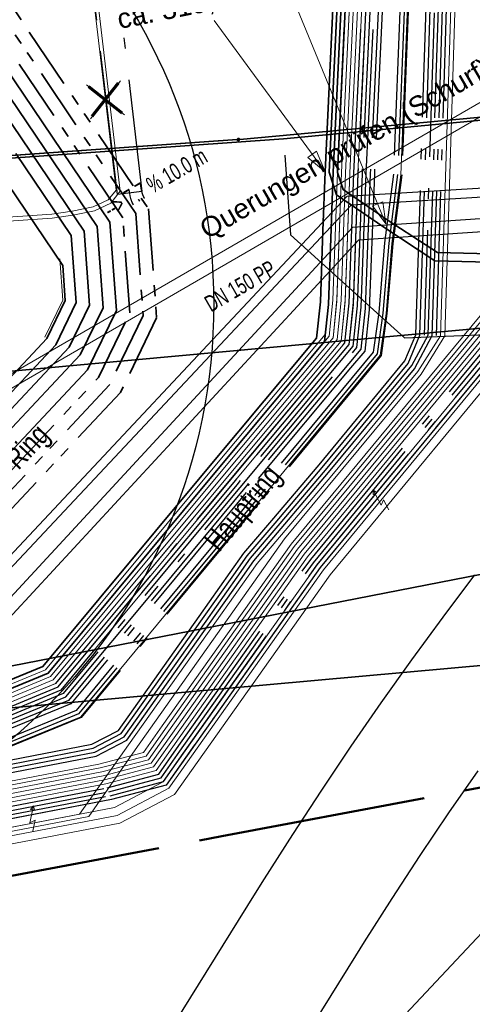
# Model space of a CAD drawing. Extents: x 3503752 to 3504470, y 5375172 to 5375556.
# Tile 54 of 77: x 3504302.3 to 3504307.8, y 5375397.44 to 5375409.38. Entities that reach past the tile are written whole.
import ezdxf

# ---------------------------------------------------------------- set-up
doc = ezdxf.new("R2010")
doc.units = 0
doc.header["$MEASUREMENT"] = 0
for name, pattern in [('2', [3.4, 1.2, -0.5, 1.2, -0.5]), ('202', [2.64, 1.75, -0.38, 0.13, -0.38]), ('237', [1.5, 0.75, -0.18, 0.13, -0.13, 0.13, -0.18]), ('33', [12, 4, -8]), ('4', [6, 2.5, -0.5, 2.5, -0.5])]:
    doc.linetypes.add(name, pattern=pattern)
for name, color, linetype in [('$_LISY_$_TMP', 7, 'Continuous'), ('1WB_LICHT_KSR', 7, 'Continuous'), ('4WB_BELEUCHTUNG', 7, 'Continuous'), ('4WB_BESTAND_1_BA', 7, 'Continuous'), ('4WB_G_LEITUNG', 7, 'Continuous'), ('4WB_ST_NS', 7, 'Continuous'), ('4WB_WV_LEITUNG', 7, 'Continuous'), ('_4WP_ALLGEMEIN', 7, 'Continuous'), ('_4WP_DB_KAB_ABBR', 7, 'Continuous'), ('_4WP_KANALISATIO', 7, 'Continuous'), ('_4WP_KANCAD', 7, 'Continuous'), ('_4WP_KANCAD-T', 7, 'Continuous'), ('_4WP_LICHT_STILL', 7, 'Continuous'), ('_4WP_NEUEGRENZE', 7, 'Continuous'), ('_4WP_STADT_DATEN', 7, 'Continuous'), ('_4WP_STADT_FTT3', 7, 'Continuous'), ('_4WP_STADT_KLEIN', 7, 'Continuous'), ('_4WP_STADT_LSA', 7, 'Continuous'), ('_4WP_STADT_RESER', 7, 'Continuous'), ('_4WP_STADT_STROM', 7, 'Continuous'), ('_PLANUNGSTRBAHN', 7, 'Continuous'), ('BHM_BAUM_BESTA', 7, 'Continuous'), ('K_FLURSTUECKE', 7, 'Continuous'), ('K_GRENZEN-UNABGE', 7, 'Continuous'), ('PUNKTHOEHENATTDEF', 7, 'Continuous'), ('PUNKTNUMMERNATTDEF', 7, 'Continuous'), ('PUNKTSPEZIFIKATION', 7, 'Continuous'), ('V_FAHRBAHNRAND', 7, 'Continuous'), ('V_WEGRAND', 7, 'Continuous')]:
    doc.layers.add(name, color=color, linetype=linetype)
doc.styles.add('113', font='TXT', dxfattribs={"width": 0.7, "height": 0.2})
doc.styles.add('136', font='ARIAL.TTF', dxfattribs={"height": 0.24})
doc.styles.add('351', font='TXT', dxfattribs={"width": 0.8, "height": 0.26})

# ---------------------------------------------------------------- blocks, each defined once
blk = doc.blocks.new('BAUM_BESTAND')
at = {"color": 250, "linetype": 'Continuous', "lineweight": 25}
blk.add_circle((0, 0), 3, dxfattribs=at)
blk = doc.blocks.new('PUNKT')
blk.add_point((0, 0))
at = {"layer": 'PUNKTHOEHENATTDEF', "linetype": 'Continuous', "flags": 1}
blk.add_attdef('PUNKTHOEHE', (1, -0.5), '', height=0.8, dxfattribs=at)
at = {"layer": 'PUNKTNUMMERNATTDEF', "linetype": 'Continuous', "flags": 1}
blk.add_attdef('PUNKTNUMMER', (1, 0.5), '', height=0.8, dxfattribs=at)
at = {"layer": 'PUNKTSPEZIFIKATION', "linetype": 'Continuous', "flags": 1}
blk.add_attdef('PUNKTSPEZIFIKATION', (1, -1.5), '', height=0.8, dxfattribs=at)
blk = doc.blocks.new('ALG_00093')
at = {"color": 1, "linetype": 'Continuous', "lineweight": 13}
blk.add_lwpolyline([(0, 0), (0.3773, 0.09625), (0.3773, -0.09625), (0, 0)], dxfattribs=at)
blk = doc.blocks.new('951')
at = {"color": 3, "linetype": 'Continuous', "lineweight": 18}
for p, q in [((5.053472, 0.9793), (4.792795, 0.344076)), ((5.13368, 0.444375), (4.732639, -0.518491)), ((4.792795, 0.344076), (5.13368, 0.444375)), ((4.732639, -0.518491), (4.715929, -0.2527)), ((4.715929, -0.2527), (4.943186, -0.339625)), ((4.943186, -0.339625), (4.732639, -0.518491))]:
    blk.add_line(p, q, dxfattribs=at)
blk = doc.blocks.new('1016')
at = {"color": 7, "linetype": 'Continuous', "lineweight": 13}
for p, q in [((0.703072, 0.277444), (1.257444, -0.276928)), ((1.257444, 0.277444), (0.703072, -0.276928))]:
    blk.add_line(p, q, dxfattribs=at)
at = {"color": 2, "linetype": 'Continuous', "lineweight": 25}
for p, q in [((1.212401, 0.25319), (0.727326, -0.231885)), ((0.727326, 0.232401), (1.212401, -0.252674)), ((0.748114, 0.25319), (1.23319, -0.231885)), ((1.23319, 0.232401), (0.748114, -0.252674))]:
    blk.add_line(p, q, dxfattribs=at)
blk = doc.blocks.new('10-UNVERMARKT')
at = {"color": 255, "linetype": '33', "lineweight": 13}
blk.add_circle((0, 0), 0.0789, dxfattribs=at)
at = {"color": 252, "linetype": 'Continuous', "lineweight": 25}
blk.add_circle((0, 0), 0.0325, dxfattribs=at)

msp = doc.modelspace()

# ---------------------------------------------------------------- linework, layer by layer
at = {"layer": '1WB_LICHT_KSR', "color": 190, "linetype": 'Continuous', "lineweight": 35}
for points in [[(3504307.095, 5375422.126), (3504306.432, 5375413.553), (3504306.341, 5375412.353), (3504306.112, 5375407.533), (3504306.054, 5375405.928), (3504306.006, 5375405.477), (3504304.714, 5375403.933), (3504302.648, 5375401.453), (3504301.991, 5375401.181), (3504296.729, 5375400.26), (3504295.859, 5375400.176), (3504292.051, 5375399.697), (3504289.925, 5375399.287), (3504279.75, 5375397.277)], [(3504306.997, 5375422.152), (3504306.332, 5375413.561), (3504306.241, 5375412.357), (3504306.012, 5375407.537), (3504305.986, 5375406.825), (3504305.955, 5375405.96), (3504305.91, 5375405.518), (3504304.637, 5375403.997), (3504302.587, 5375401.536), (3504301.963, 5375401.278), (3504296.712, 5375400.359), (3504295.865, 5375400.127), (3504292.059, 5375399.648), (3504289.935, 5375399.238), (3504279.759, 5375397.228)], [(3504328.431, 5375408.242), (3504326.408, 5375408.302), (3504325.057, 5375408.082), (3504324.358, 5375408.012), (3504321.804, 5375407.317), (3504319.16, 5375407.117), (3504314.74, 5375406.777), (3504313.126, 5375406.727), (3504308.945, 5375406.607), (3504308.169, 5375406.437), (3504307.346, 5375406.458), (3504306.725, 5375406.865), (3504306.15, 5375407.259), (3504306.062, 5375407.535), (3504306.291, 5375412.355), (3504306.382, 5375413.557), (3504307.046, 5375422.141)], [(3504328.43, 5375408.192), (3504326.411, 5375408.252), (3504325.064, 5375408.032), (3504324.363, 5375407.962), (3504321.808, 5375407.267), (3504319.164, 5375407.067), (3504314.743, 5375406.727), (3504313.128, 5375406.677), (3504312.407, 5375406.656), (3504308.946, 5375406.557), (3504308.172, 5375406.537), (3504307.377, 5375406.557), (3504306.78, 5375406.949), (3504306.234, 5375407.323), (3504306.162, 5375407.531), (3504306.391, 5375412.351), (3504306.482, 5375413.549), (3504307.144, 5375422.113)]]:
    msp.add_lwpolyline(points, dxfattribs=at)
at = {"layer": '4WB_BELEUCHTUNG', "color": 190, "linetype": 'Continuous', "lineweight": 35}
msp.add_lwpolyline([(3504328.43, 5375408.192), (3504326.411, 5375408.252), (3504325.064, 5375408.032), (3504324.363, 5375407.962), (3504321.808, 5375407.267), (3504319.164, 5375407.067), (3504314.743, 5375406.727), (3504313.128, 5375406.677), (3504312.407, 5375406.656), (3504308.946, 5375406.557), (3504308.172, 5375406.537), (3504307.377, 5375406.557), (3504306.78, 5375406.949), (3504306.234, 5375407.323), (3504306.162, 5375407.531), (3504306.391, 5375412.351), (3504306.482, 5375413.549), (3504307.144, 5375422.113)], dxfattribs=at)
at = {"layer": '4WB_BESTAND_1_BA', "color": 116, "linetype": 'Continuous', "lineweight": 13}
for points in [[(3504279.771, 5375397.179), (3504289.947, 5375399.189), (3504296.233, 5375400.224), (3504301.977, 5375401.23), (3504302.618, 5375401.495), (3504304.675, 5375403.965), (3504306.014, 5375405.565), (3504306.057, 5375405.998), (3504306.112, 5375407.533), (3504306.341, 5375412.355), (3504306.432, 5375413.553), (3504307.094, 5375422.122), (3504307.865, 5375424.127), (3504308.361, 5375426.164), (3504308.794, 5375427.447), (3504309.085, 5375428.303), (3504309.103, 5375428.692), (3504307.78, 5375434.167), (3504307.629, 5375435.083), (3504307.902, 5375436.178), (3504308.477, 5375437.748), (3504308.353, 5375439.038), (3504308.206, 5375439.81), (3504308.402, 5375439.848)], [(3504279.781, 5375397.13), (3504289.957, 5375399.14), (3504296.242, 5375400.175), (3504301.991, 5375401.182), (3504302.649, 5375401.454), (3504304.713, 5375403.933), (3504306.062, 5375405.545), (3504306.106, 5375405.982), (3504306.162, 5375407.531), (3504306.391, 5375412.353), (3504306.482, 5375413.549), (3504307.143, 5375422.109), (3504307.913, 5375424.112), (3504308.409, 5375426.151), (3504308.841, 5375427.431), (3504309.135, 5375428.294), (3504309.154, 5375428.7), (3504307.829, 5375434.179), (3504307.68, 5375435.081), (3504307.951, 5375436.166), (3504308.528, 5375437.743), (3504308.403, 5375439.045), (3504308.255, 5375439.819), (3504308.451, 5375439.857)], [(3504308.402, 5375439.848), (3504308.551, 5375439.066), (3504308.681, 5375437.722), (3504308.094, 5375436.12), (3504307.833, 5375435.075), (3504307.976, 5375434.207), (3504309.305, 5375428.712), (3504309.283, 5375428.265), (3504308.984, 5375427.383), (3504308.553, 5375426.108), (3504308.057, 5375424.067), (3504307.292, 5375422.078), (3504306.632, 5375413.537), (3504306.541, 5375412.343), (3504306.312, 5375407.525), (3504306.257, 5375405.984), (3504306.206, 5375405.483), (3504304.829, 5375403.837), (3504302.74, 5375401.329), (3504302.033, 5375401.036), (3504296.267, 5375400.026), (3504289.983, 5375398.993), (3504279.809, 5375396.983)], [(3504308.451, 5375439.857), (3504308.601, 5375439.073), (3504308.732, 5375437.717), (3504308.143, 5375436.108), (3504307.884, 5375435.073), (3504308.025, 5375434.219), (3504309.356, 5375428.72), (3504309.333, 5375428.256), (3504309.031, 5375427.367), (3504308.601, 5375426.095), (3504308.105, 5375424.052), (3504307.341, 5375422.065), (3504306.682, 5375413.533), (3504306.591, 5375412.341), (3504306.362, 5375407.523), (3504306.306, 5375405.968), (3504306.254, 5375405.463), (3504304.867, 5375403.805), (3504302.771, 5375401.288), (3504302.047, 5375400.988), (3504296.276, 5375399.977), (3504289.993, 5375398.944), (3504279.819, 5375396.934)], [(3504279.791, 5375397.081), (3504289.967, 5375399.091), (3504296.251, 5375400.126), (3504302.005, 5375401.134), (3504302.68, 5375401.413), (3504304.751, 5375403.901), (3504306.11, 5375405.525), (3504306.155, 5375405.966), (3504306.212, 5375407.529), (3504306.441, 5375412.351), (3504306.532, 5375413.545), (3504307.192, 5375422.096)], [(3504307.39, 5375422.052), (3504306.732, 5375413.529), (3504306.641, 5375412.339), (3504306.412, 5375407.521), (3504306.355, 5375405.952), (3504306.302, 5375405.443), (3504304.905, 5375403.773), (3504302.802, 5375401.247), (3504302.061, 5375400.94), (3504296.285, 5375399.928), (3504290.003, 5375398.895), (3504279.829, 5375396.885)], [(3504279.225, 5375395.607), (3504290.092, 5375397.327), (3504291.898, 5375397.587), (3504296.467, 5375398.485), (3504303.454, 5375399.822), (3504304.048, 5375400.134), (3504305.915, 5375402.768), (3504308.439, 5375405.819), (3504308.848, 5375406.002), (3504309.315, 5375406.127), (3504313.27, 5375406.307), (3504314.715, 5375406.317), (3504319.253, 5375406.487), (3504321.889, 5375406.607), (3504324.897, 5375406.876), (3504326.489, 5375407.105), (3504329.48, 5375407.789)], [(3504329.514, 5375407.591), (3504326.525, 5375406.909), (3504324.921, 5375406.678), (3504321.903, 5375406.407), (3504319.261, 5375406.287), (3504314.719, 5375406.117), (3504313.276, 5375406.107), (3504309.345, 5375405.929), (3504308.916, 5375405.812), (3504308.563, 5375405.655), (3504306.073, 5375402.646), (3504304.184, 5375399.98), (3504303.52, 5375399.632), (3504296.505, 5375398.289), (3504291.932, 5375397.389), (3504290.122, 5375397.129), (3504279.257, 5375395.409)]]:
    msp.add_lwpolyline(points, dxfattribs=at)
at = {"layer": '4WB_BESTAND_1_BA', "color": 251, "linetype": 'Continuous', "lineweight": 13}
for points in [[(3504308.304, 5375439.829), (3504308.452, 5375439.052), (3504308.579, 5375437.735), (3504307.998, 5375436.149), (3504307.731, 5375435.079), (3504307.878, 5375434.187), (3504309.204, 5375428.702), (3504309.184, 5375428.284), (3504308.889, 5375427.415), (3504308.457, 5375426.136), (3504307.961, 5375424.097), (3504307.193, 5375422.1), (3504306.532, 5375413.545), (3504306.441, 5375412.349), (3504306.212, 5375407.529), (3504306.157, 5375405.991), (3504306.11, 5375405.524), (3504304.752, 5375403.901), (3504302.679, 5375401.412), (3504302.005, 5375401.133), (3504296.25, 5375400.125), (3504289.965, 5375399.091), (3504279.79, 5375397.081)], [(3504308.353, 5375439.838), (3504308.502, 5375439.059), (3504308.63, 5375437.73), (3504308.047, 5375436.137), (3504307.782, 5375435.077), (3504307.927, 5375434.199), (3504309.255, 5375428.71), (3504309.234, 5375428.275), (3504308.936, 5375427.399), (3504308.505, 5375426.123), (3504308.009, 5375424.082), (3504307.242, 5375422.087), (3504306.582, 5375413.541), (3504306.491, 5375412.347), (3504306.262, 5375407.527), (3504306.206, 5375405.975), (3504306.158, 5375405.504), (3504304.79, 5375403.869), (3504302.71, 5375401.371), (3504302.019, 5375401.085), (3504296.259, 5375400.076), (3504289.975, 5375399.042), (3504279.8, 5375397.032)], [(3504279.81, 5375396.983), (3504289.985, 5375398.993), (3504296.268, 5375400.027), (3504302.033, 5375401.037), (3504302.741, 5375401.33), (3504304.828, 5375403.837), (3504306.206, 5375405.484), (3504306.255, 5375405.959), (3504306.312, 5375407.525), (3504306.541, 5375412.345), (3504306.632, 5375413.537), (3504307.291, 5375422.074), (3504308.057, 5375424.067), (3504308.553, 5375426.11), (3504308.983, 5375427.383), (3504309.284, 5375428.266), (3504309.305, 5375428.717), (3504307.976, 5375434.211), (3504307.833, 5375435.075), (3504308.096, 5375436.125), (3504308.528, 5375437.74), (3504308.402, 5375439.045), (3504308.255, 5375439.82)], [(3504329.497, 5375407.69), (3504326.507, 5375407.007), (3504324.909, 5375406.777), (3504321.896, 5375406.507), (3504319.257, 5375406.387), (3504314.717, 5375406.217), (3504313.273, 5375406.207), (3504309.33, 5375406.028), (3504308.882, 5375405.907), (3504308.501, 5375405.737), (3504305.994, 5375402.707), (3504304.116, 5375400.057), (3504303.487, 5375399.727), (3504296.486, 5375398.387), (3504291.915, 5375397.488), (3504290.107, 5375397.228), (3504279.241, 5375395.508)]]:
    msp.add_lwpolyline(points, dxfattribs=at)
at = {"layer": '4WB_BESTAND_1_BA', "color": 250, "linetype": '202', "lineweight": 25}
for points in [[(3504310.448, 5375429.714), (3504310.347, 5375428.856), (3504310.082, 5375428.11), (3504309.819, 5375427.373), (3504309.228, 5375425.931), (3504308.729, 5375423.857), (3504308.02, 5375421.988), (3504307.653, 5375417.019), (3504307.419, 5375412.107), (3504307.215, 5375405.557)], [(3504307.365, 5375405.551), (3504307.569, 5375412.101), (3504307.803, 5375417.007), (3504308.167, 5375421.949), (3504308.873, 5375423.812), (3504309.375, 5375425.895), (3504309.969, 5375427.346), (3504310.223, 5375428.059), (3504310.488, 5375428.806), (3504310.547, 5375429.699)], [(3504311.485, 5375427.638), (3504310.832, 5375427.559), (3504310.594, 5375427.481), (3504309.932, 5375426.867), (3504309.033, 5375425.98), (3504308.537, 5375423.917), (3504307.782, 5375421.947), (3504307.125, 5375412.121), (3504306.944, 5375407.502), (3504306.835, 5375406.667), (3504306.764, 5375405.817), (3504306.692, 5375405.307), (3504305.208, 5375403.517), (3504303.051, 5375400.917), (3504302.173, 5375400.557), (3504296.358, 5375399.537), (3504290.191, 5375398.469), (3504290.009, 5375398.443), (3504279.483, 5375396.257)], [(3504307.389, 5375422.048), (3504306.732, 5375413.529), (3504306.641, 5375412.341), (3504306.412, 5375407.521), (3504306.353, 5375405.927), (3504306.302, 5375405.444), (3504304.904, 5375403.773), (3504302.803, 5375401.247), (3504302.061, 5375400.941), (3504296.286, 5375399.929), (3504290.005, 5375398.895), (3504279.83, 5375396.885)], [(3504307.438, 5375422.035), (3504306.782, 5375413.525), (3504306.691, 5375412.339), (3504306.462, 5375407.519), (3504306.402, 5375405.911), (3504306.35, 5375405.424), (3504304.942, 5375403.741), (3504302.834, 5375401.206), (3504302.075, 5375400.893), (3504296.295, 5375399.88), (3504290.015, 5375398.846), (3504279.84, 5375396.836)], [(3504307.536, 5375422.009), (3504306.882, 5375413.517), (3504306.791, 5375412.335), (3504306.562, 5375407.515), (3504306.5, 5375405.879), (3504306.446, 5375405.384), (3504305.018, 5375403.677), (3504302.896, 5375401.124), (3504302.103, 5375400.797), (3504296.313, 5375399.782), (3504290.035, 5375398.748), (3504279.86, 5375396.738)], [(3504289.777, 5375404.577), (3504289.969, 5375401.91), (3504290.091, 5375401.244), (3504290.135, 5375400.486), (3504290.489, 5375399.557), (3504291.167, 5375398.986), (3504296.304, 5375399.831), (3504302.089, 5375400.845), (3504302.865, 5375401.165), (3504304.98, 5375403.709), (3504306.398, 5375405.404), (3504306.451, 5375405.895), (3504306.512, 5375407.517), (3504306.741, 5375412.337), (3504306.832, 5375413.521), (3504307.487, 5375422.022)], [(3504289.877, 5375404.585), (3504290.069, 5375401.918), (3504290.191, 5375401.25), (3504290.234, 5375400.507), (3504290.573, 5375399.617), (3504291.146, 5375399.134), (3504291.343, 5375399.166), (3504296.277, 5375399.978), (3504302.047, 5375400.989), (3504302.772, 5375401.288), (3504304.866, 5375403.805), (3504306.254, 5375405.464), (3504306.304, 5375405.943), (3504306.362, 5375407.523), (3504306.591, 5375412.343), (3504306.682, 5375413.533), (3504307.34, 5375422.061)], [(3504328.43, 5375408.192), (3504326.411, 5375408.252), (3504325.064, 5375408.032), (3504324.363, 5375407.962), (3504321.808, 5375407.267), (3504319.164, 5375407.067), (3504314.743, 5375406.727), (3504313.128, 5375406.677), (3504312.407, 5375406.656), (3504308.946, 5375406.557), (3504308.172, 5375406.537), (3504307.377, 5375406.557), (3504306.78, 5375406.949), (3504306.234, 5375407.323), (3504306.162, 5375407.531), (3504306.391, 5375412.351), (3504306.482, 5375413.549), (3504307.144, 5375422.113)], [(3504307.684, 5375421.971), (3504307.025, 5375412.125), (3504306.844, 5375407.51), (3504306.735, 5375406.677), (3504306.664, 5375405.829), (3504306.596, 5375405.349), (3504305.132, 5375403.581), (3504302.989, 5375401.001), (3504302.145, 5375400.653), (3504296.34, 5375399.635), (3504290.175, 5375398.567), (3504289.991, 5375398.541), (3504279.465, 5375396.355)], [(3504307.733, 5375421.959), (3504307.075, 5375412.122), (3504306.894, 5375407.506), (3504306.785, 5375406.672), (3504306.714, 5375405.823), (3504306.644, 5375405.328), (3504305.17, 5375403.549), (3504303.02, 5375400.96), (3504302.159, 5375400.605), (3504296.349, 5375399.586), (3504290.183, 5375398.518), (3504290, 5375398.492), (3504279.474, 5375396.306)], [(3504307.585, 5375421.996), (3504306.841, 5375412.333), (3504306.612, 5375407.513), (3504306.549, 5375405.863), (3504306.494, 5375405.363), (3504306.323, 5375405.159), (3504305.056, 5375403.645), (3504302.927, 5375401.083), (3504302.117, 5375400.749), (3504296.322, 5375399.733), (3504290.045, 5375398.699), (3504279.87, 5375396.689)], [(3504290.431, 5375404.676), (3504291.1, 5375400.213), (3504291.183, 5375399.886), (3504291.409, 5375398.995), (3504291.715, 5375398.639), (3504292.645, 5375398.662), (3504296.026, 5375399.126), (3504296.342, 5375399.171), (3504303.215, 5375400.495), (3504303.572, 5375400.681), (3504304.567, 5375402.084), (3504304.944, 5375402.617), (3504305.107, 5375402.848), (3504305.443, 5375403.241), (3504306.016, 5375403.919), (3504307.067, 5375405.189), (3504307.265, 5375405.555), (3504307.469, 5375412.105), (3504307.703, 5375417.015)], [(3504290.48, 5375404.683), (3504291.149, 5375400.22), (3504291.231, 5375399.898), (3504291.457, 5375399.007), (3504291.823, 5375398.591), (3504292.652, 5375398.612), (3504296.033, 5375399.076), (3504296.351, 5375399.122), (3504303.232, 5375400.447), (3504303.606, 5375400.642), (3504304.608, 5375402.055), (3504304.985, 5375402.588), (3504305.147, 5375402.817), (3504305.481, 5375403.209), (3504306.055, 5375403.887), (3504307.1, 5375405.148), (3504307.315, 5375405.553), (3504307.519, 5375412.103), (3504307.753, 5375417.011)], [(3504290.529, 5375404.69), (3504291.198, 5375400.227), (3504291.279, 5375399.91), (3504291.505, 5375399.019), (3504291.758, 5375398.74), (3504292.631, 5375398.762), (3504296.324, 5375399.269), (3504303.181, 5375400.591), (3504303.504, 5375400.759), (3504304.485, 5375402.142), (3504304.862, 5375402.675), (3504305.027, 5375402.91), (3504305.367, 5375403.306), (3504305.939, 5375403.983), (3504306.983, 5375405.244), (3504307.115, 5375405.561), (3504307.319, 5375412.111), (3504307.553, 5375417.027)], [(3504290.578, 5375404.697), (3504291.247, 5375400.234), (3504291.327, 5375399.922), (3504291.553, 5375399.031), (3504291.866, 5375398.692), (3504292.638, 5375398.712), (3504296.019, 5375399.176), (3504296.333, 5375399.22), (3504303.198, 5375400.543), (3504303.538, 5375400.72), (3504304.526, 5375402.113), (3504304.903, 5375402.646), (3504305.067, 5375402.879), (3504305.405, 5375403.273), (3504305.977, 5375403.951), (3504307.022, 5375405.212), (3504307.165, 5375405.554), (3504307.369, 5375412.109), (3504307.603, 5375417.023)], [(3504290.333, 5375404.662), (3504291.002, 5375400.199), (3504291.311, 5375398.977), (3504291.361, 5375398.585), (3504291.656, 5375398.069), (3504291.729, 5375397.99), (3504291.838, 5375397.869), (3504292.073, 5375397.913), (3504296.423, 5375398.73), (3504303.368, 5375400.063), (3504303.992, 5375400.228), (3504304.209, 5375400.536), (3504305.838, 5375402.835), (3504308.377, 5375405.901), (3504308.834, 5375406.107), (3504313.271, 5375406.307), (3504314.715, 5375406.317), (3504319.253, 5375406.487), (3504321.89, 5375406.607), (3504324.897, 5375406.877), (3504326.489, 5375407.105), (3504329.481, 5375407.788)], [(3504290.382, 5375404.669), (3504291.051, 5375400.206), (3504291.361, 5375398.983), (3504291.409, 5375398.601), (3504291.699, 5375398.094), (3504291.935, 5375397.837), (3504292.082, 5375397.864), (3504295.961, 5375398.593), (3504296.432, 5375398.681), (3504303.385, 5375400.015), (3504304.022, 5375400.184), (3504304.25, 5375400.507), (3504305.871, 5375402.794), (3504308.408, 5375405.86), (3504308.846, 5375406.057), (3504313.272, 5375406.257), (3504314.716, 5375406.267), (3504319.255, 5375406.437), (3504321.893, 5375406.557), (3504324.903, 5375406.827), (3504326.498, 5375407.056), (3504329.489, 5375407.739)], [(3504290.235, 5375404.648), (3504290.904, 5375400.185), (3504291.211, 5375398.965), (3504291.265, 5375398.553), (3504291.57, 5375398.019), (3504291.802, 5375397.76), (3504292.091, 5375397.815), (3504295.97, 5375398.544), (3504296.441, 5375398.632), (3504303.402, 5375399.967), (3504304.052, 5375400.14), (3504304.291, 5375400.478), (3504305.912, 5375402.765), (3504308.439, 5375405.819), (3504308.861, 5375406.008), (3504309.335, 5375405.978), (3504313.274, 5375406.157), (3504314.718, 5375406.167), (3504319.259, 5375406.337), (3504321.899, 5375406.457), (3504324.915, 5375406.727), (3504326.516, 5375406.958), (3504329.505, 5375407.641)], [(3504329.513, 5375407.592), (3504326.525, 5375406.909), (3504324.921, 5375406.677), (3504321.902, 5375406.407), (3504319.261, 5375406.287), (3504314.719, 5375406.117), (3504313.275, 5375406.107), (3504309.335, 5375405.928), (3504308.87, 5375405.957), (3504308.47, 5375405.778), (3504305.953, 5375402.736), (3504304.082, 5375400.096), (3504303.419, 5375399.919), (3504296.45, 5375398.583), (3504295.979, 5375398.495), (3504292.1, 5375397.766), (3504291.898, 5375397.728), (3504291.613, 5375398.044), (3504291.313, 5375398.569), (3504291.261, 5375398.971), (3504290.953, 5375400.192), (3504290.284, 5375404.655)]]:
    msp.add_lwpolyline(points, dxfattribs=at)
at = {"layer": '4WB_BESTAND_1_BA', "color": 7, "linetype": 'Continuous', "lineweight": 13}
for points in [[(3504314.339, 5375427.652), (3504314.321, 5375427.654), (3504313.664, 5375427.738), (3504311.941, 5375427.958), (3504311.404, 5375427.919), (3504311.061, 5375427.756), (3504310.589, 5375427.22), (3504310.134, 5375426.666), (3504308.967, 5375423.777), (3504308.216, 5375421.936), (3504307.853, 5375417.003), (3504307.619, 5375412.099), (3504307.415, 5375405.549), (3504307.139, 5375405.116), (3504306.094, 5375403.854), (3504305.187, 5375402.786), (3504303.626, 5375400.583), (3504303.031, 5375399.742), (3504296.468, 5375398.485), (3504291.901, 5375397.586), (3504290.093, 5375397.326), (3504279.225, 5375395.606)], [(3504314.357, 5375427.549), (3504314.337, 5375427.551), (3504313.651, 5375427.639), (3504311.938, 5375427.858), (3504311.43, 5375427.821), (3504311.122, 5375427.674), (3504310.67, 5375427.161), (3504310.227, 5375426.629), (3504309.061, 5375423.742), (3504308.265, 5375421.923), (3504307.903, 5375416.999), (3504307.669, 5375412.097), (3504307.465, 5375405.547), (3504307.178, 5375405.084), (3504305.852, 5375403.483), (3504305.52, 5375403.082), (3504303.708, 5375400.525), (3504303.144, 5375399.713), (3504296.478, 5375398.436), (3504291.909, 5375397.537), (3504290.1, 5375397.277), (3504279.233, 5375395.557)], [(3504324.722, 5375407.643), (3504324.445, 5375407.59), (3504321.807, 5375407.217), (3504319.168, 5375407.017), (3504314.746, 5375406.677), (3504313.135, 5375406.627), (3504312.408, 5375406.606), (3504308.887, 5375406.507), (3504308.186, 5375406.142), (3504305.599, 5375403.021), (3504304.035, 5375400.813), (3504303.809, 5375400.492), (3504303.266, 5375400.351), (3504296.369, 5375399.024), (3504296.199, 5375398.991), (3504291.284, 5375398.069), (3504291.267, 5375398.066)], [(3504324.731, 5375407.594), (3504324.453, 5375407.541), (3504321.812, 5375407.167), (3504319.172, 5375406.967), (3504314.749, 5375406.627), (3504313.136, 5375406.577), (3504312.409, 5375406.556), (3504308.9, 5375406.457), (3504308.218, 5375406.102), (3504305.639, 5375402.99), (3504304.076, 5375400.784), (3504303.839, 5375400.448), (3504303.283, 5375400.303), (3504296.378, 5375398.975), (3504296.208, 5375398.942), (3504291.293, 5375398.02), (3504291.276, 5375398.017)], [(3504324.74, 5375407.545), (3504324.461, 5375407.492), (3504321.817, 5375407.117), (3504319.176, 5375406.917), (3504314.752, 5375406.577), (3504313.137, 5375406.527), (3504312.41, 5375406.506), (3504308.913, 5375406.407), (3504308.25, 5375406.062), (3504305.679, 5375402.959), (3504304.117, 5375400.754), (3504303.87, 5375400.404), (3504303.3, 5375400.255), (3504296.387, 5375398.926), (3504296.217, 5375398.893), (3504291.302, 5375397.971), (3504291.285, 5375397.968)], [(3504324.749, 5375407.496), (3504324.469, 5375407.443), (3504321.822, 5375407.067), (3504319.18, 5375406.867), (3504314.755, 5375406.527), (3504313.138, 5375406.477), (3504312.411, 5375406.456), (3504308.926, 5375406.357), (3504308.282, 5375406.022), (3504305.719, 5375402.928), (3504304.158, 5375400.725), (3504303.901, 5375400.36), (3504303.317, 5375400.207), (3504296.396, 5375398.877), (3504296.226, 5375398.844), (3504291.311, 5375397.922), (3504291.293, 5375397.919)], [(3504324.758, 5375407.447), (3504324.477, 5375407.394), (3504321.827, 5375407.017), (3504319.184, 5375406.817), (3504314.758, 5375406.477), (3504313.139, 5375406.427), (3504312.412, 5375406.406), (3504308.939, 5375406.307), (3504308.314, 5375405.982), (3504305.759, 5375402.897), (3504304.199, 5375400.696), (3504303.931, 5375400.316), (3504303.334, 5375400.159), (3504296.405, 5375398.828), (3504296.235, 5375398.795), (3504291.32, 5375397.873), (3504291.301, 5375397.87)], [(3504291.309, 5375397.821), (3504291.329, 5375397.824), (3504296.244, 5375398.746), (3504296.414, 5375398.779), (3504303.351, 5375400.111), (3504303.962, 5375400.272), (3504304.24, 5375400.667), (3504305.799, 5375402.867), (3504308.346, 5375405.942), (3504308.952, 5375406.257), (3504312.413, 5375406.356), (3504313.14, 5375406.377), (3504314.761, 5375406.427), (3504319.188, 5375406.767), (3504321.832, 5375406.967), (3504324.485, 5375407.345), (3504324.767, 5375407.398)]]:
    msp.add_lwpolyline(points, dxfattribs=at)
at = {"layer": '4WB_BESTAND_1_BA', "color": 35, "linetype": 'Continuous', "lineweight": 13}
msp.add_lwpolyline([(3504311.483, 5375427.648), (3504310.829, 5375427.568), (3504310.588, 5375427.489), (3504309.925, 5375426.875), (3504309.024, 5375425.985), (3504308.527, 5375423.92), (3504307.772, 5375421.95), (3504307.115, 5375412.122), (3504306.934, 5375407.502), (3504306.825, 5375406.668), (3504306.754, 5375405.818), (3504306.682, 5375405.312), (3504305.199, 5375403.523), (3504303.045, 5375400.924), (3504302.171, 5375400.568), (3504296.355, 5375399.546), (3504290.189, 5375398.479), (3504290.006, 5375398.452), (3504279.481, 5375396.266)], dxfattribs=at)
at = {"layer": '4WB_BESTAND_1_BA', "color": 3, "linetype": 'Continuous', "lineweight": 25}
msp.add_lwpolyline([(3504308.47, 5375405.778), (3504305.953, 5375402.736), (3504304.082, 5375400.096), (3504303.419, 5375399.919), (3504296.45, 5375398.583), (3504295.979, 5375398.495), (3504292.1, 5375397.766), (3504291.898, 5375397.728), (3504291.613, 5375398.044), (3504291.313, 5375398.569), (3504291.261, 5375398.971), (3504290.953, 5375400.192), (3504290.308, 5375404.497), (3504290.284, 5375404.655), (3504290.241, 5375404.768), (3504290.219, 5375405.006)], dxfattribs=at)
at = {"layer": '4WB_G_LEITUNG', "color": 6, "linetype": 'Continuous', "lineweight": 25}
for points in [[(3504324.972, 5375409.211), (3504314.074, 5375407.731), (3504313.048, 5375407.651), (3504306.278, 5375407.24), (3504301.629, 5375402.288), (3504294.509, 5375401.021), (3504291.857, 5375400.44), (3504289.834, 5375400.021), (3504277.978, 5375397.671), (3504273.855, 5375397.081), (3504261.981, 5375394.991), (3504254.646, 5375393.691), (3504250.1, 5375393.111), (3504247.5, 5375392.881), (3504246.972, 5375392.841)], [(3504324.987, 5375409.102), (3504314.085, 5375407.622), (3504313.055, 5375407.542), (3504306.329, 5375407.133), (3504301.684, 5375402.186), (3504294.53, 5375400.913), (3504291.88, 5375400.333), (3504289.856, 5375399.913), (3504277.997, 5375397.562), (3504273.872, 5375396.972), (3504262, 5375394.882), (3504254.663, 5375393.582), (3504250.111, 5375393.002), (3504247.509, 5375392.772), (3504246.981, 5375392.732)]]:
    msp.add_lwpolyline(points, dxfattribs=at)
at = {"layer": '4WB_ST_NS', "color": 3, "linetype": 'Continuous', "lineweight": 25}
msp.add_lwpolyline([(3504308.47, 5375405.778), (3504305.953, 5375402.736), (3504304.082, 5375400.096), (3504303.419, 5375399.919), (3504296.45, 5375398.583), (3504295.979, 5375398.495), (3504292.1, 5375397.766), (3504291.898, 5375397.728), (3504291.613, 5375398.044), (3504291.313, 5375398.569), (3504291.261, 5375398.971), (3504290.953, 5375400.192), (3504290.308, 5375404.497), (3504290.284, 5375404.655), (3504290.241, 5375404.768), (3504290.219, 5375405.006)], dxfattribs=at)
at = {"layer": '4WB_WV_LEITUNG', "color": 4, "linetype": 'Continuous', "lineweight": 25}
for points in [[(3504325.121, 5375408.326), (3504323.135, 5375408.186), (3504313.67, 5375407.373), (3504312.907, 5375407.306), (3504306.344, 5375406.864), (3504301.887, 5375402.05), (3504294.919, 5375400.725), (3504290.169, 5375399.815), (3504289.942, 5375399.77), (3504278.19, 5375397.416), (3504273.552, 5375396.756), (3504261.722, 5375394.565), (3504254.688, 5375393.406), (3504249.838, 5375392.816), (3504247.497, 5375392.577), (3504246.935, 5375392.567)], [(3504325.132, 5375408.167), (3504323.148, 5375408.027), (3504313.683, 5375407.214), (3504312.92, 5375407.147), (3504306.419, 5375406.709), (3504301.968, 5375401.903), (3504294.949, 5375400.568), (3504290.2, 5375399.658), (3504289.973, 5375399.613), (3504278.217, 5375397.258), (3504273.577, 5375396.598), (3504261.749, 5375394.408), (3504254.711, 5375393.247), (3504249.855, 5375392.657), (3504247.506, 5375392.417), (3504246.938, 5375392.407)]]:
    msp.add_lwpolyline(points, dxfattribs=at)
at = {"layer": '_4WP_DB_KAB_ABBR', "color": 30, "linetype": 'Continuous', "lineweight": 35}
msp.add_lwpolyline([(3504420.495, 5375403.732), (3504413.655, 5375409.988), (3504406.374, 5375416.834), (3504397.001, 5375418.41), (3504393.783, 5375418.578), (3504390.83, 5375418.449), (3504388.983, 5375418.2), (3504379.708, 5375416.47), (3504376.134, 5375415.794), (3504359.728, 5375412.447), (3504332.005, 5375407.355), (3504301.486, 5375401.403), (3504264.232, 5375394.56), (3504239.291, 5375390.439), (3504216.767, 5375386.186), (3504199.66, 5375382.96), (3504171.801, 5375377.8)], dxfattribs=at)
at = {"layer": '_4WP_KANALISATIO', "color": 1, "linetype": 'Continuous', "lineweight": 18}
for p, q in [((3504306.752, 5375406.905), (3504304.882, 5375411.445)), ((3504306.012, 5375407.537), (3504304.664, 5375409.376))]:
    msp.add_line(p, q, dxfattribs=at)
at = {"layer": '_4WP_KANCAD', "color": 1, "linetype": 'Continuous', "lineweight": 18}
msp.add_lwpolyline([(3504301.541, 5375404.53), (3504309.675, 5375409.235), (3504309.6, 5375409.365), (3504301.465, 5375404.66)], dxfattribs=at)
at = {"layer": '_4WP_LICHT_STILL', "color": 190, "linetype": 'Continuous', "lineweight": 18}
msp.add_lwpolyline([(3504291.13, 5375405.696), (3504291.226, 5375405.678), (3504291.663, 5375405.833), (3504292.329, 5375406.262), (3504302.699, 5375406.976), (3504302.95, 5375407.013), (3504303.211, 5375407.066), (3504303.409, 5375407.159), (3504303.526, 5375407.302), (3504302.748, 5375413.899), (3504302.763, 5375414.203)], dxfattribs=at)
at = {"layer": '_4WP_LICHT_STILL', "color": 255, "linetype": 'Continuous', "lineweight": 13}
msp.add_lwpolyline([(3504291.14, 5375405.745), (3504291.222, 5375405.729), (3504291.641, 5375405.878), (3504292.313, 5375406.311), (3504302.694, 5375407.025), (3504302.942, 5375407.062), (3504303.196, 5375407.113), (3504303.378, 5375407.199), (3504303.474, 5375407.317), (3504302.698, 5375413.897), (3504302.713, 5375414.205)], dxfattribs=at)
at = {"layer": '_4WP_LICHT_STILL', "color": 250, "linetype": '202', "lineweight": 25}
msp.add_lwpolyline([(3504303.491, 5375407.263), (3504302.713, 5375413.864), (3504303.011, 5375413.9), (3504303.789, 5375407.299), (3504303.491, 5375407.263)], dxfattribs=at)
at = {"layer": '_4WP_NEUEGRENZE', "color": 7, "linetype": '4', "lineweight": 50}
msp.add_lwpolyline([(3504100.614, 5375362.972), (3504146.062, 5375371.536), (3504145.468, 5375374.709), (3504168.883, 5375379.145), (3504169.469, 5375376.032), (3504232.869, 5375388.699), (3504233.364, 5375386.05), (3504241.5, 5375387.58), (3504267.489, 5375392.467), (3504286.796, 5375396.097), (3504304.757, 5375399.475), (3504315.022, 5375401.405)], dxfattribs=at)
at = {"layer": '_4WP_STADT_DATEN', "color": 7, "linetype": 'Continuous', "lineweight": 35}
msp.add_lwpolyline([(3504301.096, 5375402.97), (3504303.129, 5375405.135), (3504303.479, 5375405.857), (3504303.4, 5375406.927), (3504298.754, 5375413.805), (3504293.066, 5375422.225)], dxfattribs=at)
at = {"layer": '_4WP_STADT_FTT3', "color": 1, "linetype": '2', "lineweight": 35}
msp.add_lwpolyline([(3504277.72, 5375399.185), (3504286.155, 5375400.856), (3504286.939, 5375400.921), (3504287.88, 5375401.107), (3504288.937, 5375401.377), (3504291.549, 5375401.944), (3504294.21, 5375402.527), (3504300.957, 5375403.727), (3504302.635, 5375405.514), (3504302.858, 5375405.976), (3504302.827, 5375406.4), (3504293.89, 5375419.628), (3504292.981, 5375420.772), (3504291.756, 5375422.586), (3504291.617, 5375422.996), (3504289.84, 5375425.652)], dxfattribs=at)
at = {"layer": '_4WP_STADT_KLEIN', "color": 3, "linetype": '237', "lineweight": 35}
msp.add_lwpolyline([(3504301.177, 5375402.822), (3504303.262, 5375405.043), (3504303.641, 5375405.826), (3504303.557, 5375406.98), (3504293.199, 5375422.314)], dxfattribs=at)
at = {"layer": '_4WP_STADT_LSA', "color": 7, "linetype": 'Continuous', "lineweight": 13}
for p, q in [((3504303.261, 5375406.644), (3504303.316, 5375405.888)), ((3504302.791, 5375406.48), (3504302.828, 5375405.982)), ((3504302.828, 5375405.982), (3504302.61, 5375405.532)), ((3504303.316, 5375405.888), (3504303.039, 5375405.317))]:
    msp.add_line(p, q, dxfattribs=at)
at = {"layer": '_4WP_STADT_LSA', "color": 7, "linetype": '237', "lineweight": 35}
for points in [[(3504293.332, 5375422.403), (3504303.713, 5375407.034), (3504303.804, 5375405.795), (3504303.396, 5375404.952), (3504301.257, 5375402.673)], [(3504293.332, 5375422.403), (3504294.025, 5375421.663), (3504303.87, 5375407.088), (3504303.967, 5375405.764), (3504303.529, 5375404.86), (3504301.337, 5375402.525)]]:
    msp.add_lwpolyline(points, dxfattribs=at)
at = {"layer": '_4WP_STADT_RESER', "color": 7, "linetype": 'Continuous', "lineweight": 35}
for points in [[(3504293.487, 5375421.111), (3504294.396, 5375419.97), (3504303.244, 5375406.873), (3504303.316, 5375405.888), (3504303.039, 5375405.317), (3504300.967, 5375403.109)], [(3504300.887, 5375403.258), (3504302.906, 5375405.409), (3504303.153, 5375405.92), (3504303.087, 5375406.819), (3504294.263, 5375419.88), (3504293.354, 5375421.022)]]:
    msp.add_lwpolyline(points, dxfattribs=at)
at = {"layer": '_4WP_STADT_STROM', "color": 3, "linetype": '2', "lineweight": 35}
msp.add_lwpolyline([(3504287.929, 5375400.862), (3504291.606, 5375401.66), (3504294.267, 5375402.242), (3504300.839, 5375403.412), (3504302.743, 5375405.44), (3504302.99, 5375405.951), (3504302.931, 5375406.765), (3504294.13, 5375419.791), (3504293.221, 5375420.933)], dxfattribs=at)
at = {"layer": '_PLANUNGSTRBAHN', "color": 7, "linetype": 'Continuous', "lineweight": 25}
for points in [[(3504293.885, 5375383.367), (3504312.552, 5375403.237)], [(3504307.826, 5375402.648), (3504307.441, 5375402.135), (3504307.063, 5375401.617), (3504306.691, 5375401.094), (3504306.326, 5375400.566), (3504305.968, 5375400.034), (3504305.617, 5375399.497), (3504305.272, 5375398.956), (3504305.164, 5375398.783), (3504291.676, 5375377.115)], [(3504307.866, 5375400.27), (3504307.512, 5375399.757), (3504307.164, 5375399.24), (3504306.822, 5375398.719), (3504306.487, 5375398.193), (3504306.382, 5375398.024), (3504292.894, 5375376.356)]]:
    msp.add_lwpolyline(points, dxfattribs=at)
at = {"layer": 'K_FLURSTUECKE', "color": 252, "linetype": 'Continuous', "lineweight": 35}
for p, q in [((3504316.544, 5375408.999), (3504304.976, 5375407.931)), ((3504304.976, 5375407.931), (3504316.544, 5375408.999)), ((3504316.544, 5375408.999), (3504304.976, 5375407.931)), ((3504304.976, 5375407.931), (3504316.544, 5375408.999)), ((3504304.944, 5375407.929), (3504294.936, 5375407.221)), ((3504294.936, 5375407.221), (3504304.944, 5375407.929)), ((3504304.944, 5375407.929), (3504294.936, 5375407.221)), ((3504294.936, 5375407.221), (3504304.944, 5375407.929)), ((3504314.01, 5375406.201), (3504272.72, 5375402.419)), ((3504272.72, 5375402.419), (3504314.01, 5375406.201)), ((3504314.01, 5375406.201), (3504272.72, 5375402.419)), ((3504272.72, 5375402.419), (3504314.01, 5375406.201))]:
    msp.add_line(p, q, dxfattribs=at)
at = {"layer": 'V_FAHRBAHNRAND', "color": 250, "linetype": 'Continuous', "lineweight": 35}
for p, q in [((3504305.507, 5375407.937, 321.418), (3504310.149, 5375408.378, 321.431)), ((3504305.507, 5375407.937, 321.418), (3504310.149, 5375408.378, 321.431)), ((3504300.657, 5375407.596, 321.413), (3504305.507, 5375407.937, 321.418)), ((3504300.657, 5375407.596, 321.413), (3504305.507, 5375407.937, 321.418)), ((3504308.663, 5375401.617, 321.193), (3504301.783, 5375400.997, 321.227)), ((3504308.663, 5375401.617, 321.193), (3504301.783, 5375400.997, 321.227))]:
    msp.add_line(p, q, dxfattribs=at)
at = {"layer": 'V_WEGRAND', "color": 250, "linetype": 'Continuous', "lineweight": 25}
msp.add_polyline3d([(3504305.525, 5375407.74, 321.438), (3504305.592, 5375406.774, 321.428), (3504306.979, 5375405.525, 321.434), (3504309.67, 5375405.634, 321.569), (3504312.768, 5375405.985, 321.427)], dxfattribs=at)
msp.add_polyline3d([(3504305.525, 5375407.74, 321.438), (3504305.592, 5375406.774, 321.428), (3504306.979, 5375405.525, 321.434), (3504309.67, 5375405.634, 321.569), (3504312.768, 5375405.985, 321.427)], dxfattribs=at)

# ---------------------------------------------------------------- block references
at = {"layer": '$_LISY_$_TMP', "color": 7}
for name, p, xscale, yscale, rotation in [('1016', (3504303.431, 5375407.683), 0.75, 0.75, 96.72596740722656), ('ALG_00093', (3504306.012, 5375407.537), 0.699999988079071, 0.699999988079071, 126.2304931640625), ('ALG_00093', (3504306.752, 5375406.905), 0.699999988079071, 0.699999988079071, 112.3838745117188), ('951', (3504307.28, 5375404.339), 0.2000000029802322, 0.2000000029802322, 230.3950973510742), ('951', (3504307.28, 5375404.339), 0.2000000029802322, 0.2000000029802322, 230.3950973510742), ('951', (3504303.419, 5375399.919), 0.2000000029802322, 0.2000000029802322, 190.8522811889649), ('951', (3504303.419, 5375399.919), 0.2000000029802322, 0.2000000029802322, 190.8522811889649)]:
    msp.add_blockref(name, p, dxfattribs=dict(at, xscale=xscale, yscale=yscale, rotation=rotation))
at = {"layer": 'BHM_BAUM_BESTA', "color": 7, "xscale": 2.299999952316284, "yscale": 2.299999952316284}
msp.add_blockref('BAUM_BESTAND', (3504297.76, 5375405.93), dxfattribs=at)
at = {"layer": 'K_GRENZEN-UNABGE', "color": 252, "xscale": 0.2, "yscale": 0.2}
msp.add_blockref('10-UNVERMARKT', (3504304.96, 5375407.93), dxfattribs=at)
msp.add_blockref('10-UNVERMARKT', (3504304.96, 5375407.93), dxfattribs=at)
at = {"layer": 'K_GRENZEN-UNABGE', "color": 252}
msp.add_blockref('PUNKT', (3504304.96, 5375407.93), dxfattribs=at)
msp.add_blockref('PUNKT', (3504304.96, 5375407.93), dxfattribs=at)

# ---------------------------------------------------------------- texts
at = {"layer": '_4WP_ALLGEMEIN', "color": 7, "linetype": 'Continuous', "style": '351', "width": 0.8}
for s, rotation, p in [('ZOB-Ring', 46.809, (3504301.835, 5375403.424)), ('Hauptring', 50.3563, (3504304.727, 5375402.912)), ('Hauptring', 50.3563, (3504304.727, 5375402.912))]:
    msp.add_text(s, height=0.26, rotation=rotation, dxfattribs=at).set_placement(p)
at = {"layer": '_4WP_KANALISATIO', "color": 7, "linetype": 'Continuous', "style": '136'}
for s, rotation, p in [('ca. 319,9', 11.2096, (3504303.515, 5375409.271)), ('Querungen prüfen (Schurf)!', 30.1453, (3504304.581, 5375406.714))]:
    msp.add_text(s, height=0.24, rotation=rotation, dxfattribs=at).set_placement(p)
at = {"layer": '_4WP_KANCAD-T', "color": 1, "linetype": 'Continuous', "style": '113', "width": 0.7}
for s, p in [('--> 7.7 % 10.0 m', (3504303.401, 5375406.971)), ('DN 150 PP', (3504304.627, 5375405.831))]:
    msp.add_text(s, height=0.2, rotation=30.0443, dxfattribs=at).set_placement(p)

doc.saveas('drawing.dxf')
